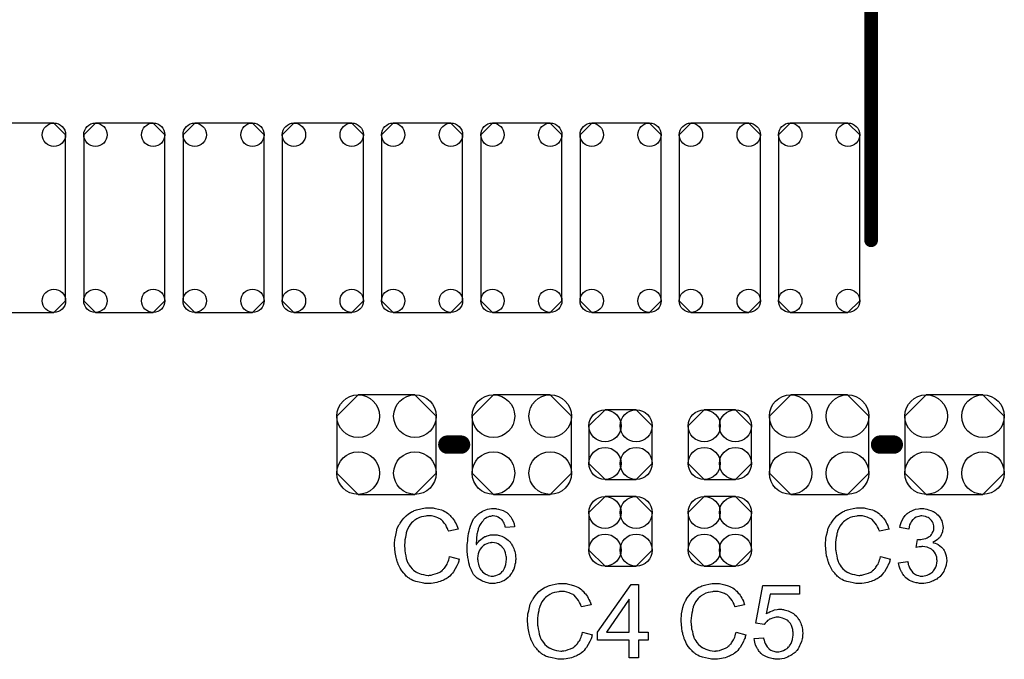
# Model space of a CAD drawing. Extents: x -0.07 to 0.95, y -0.15 to 1.54.
# Tile 7 of 13: x 0.27 to 0.7, y 0.48 to 0.76. Entities that reach past the tile are written whole.
import ezdxf

# ---------------------------------------------------------------- set-up
doc = ezdxf.new("R2010")
doc.units = 0
doc.layers.get('0').update_dxf_attribs({"linetype": 'CONTINUOUS'})
doc.layers.add('gto', color=2, linetype='CONTINUOUS')
doc.layers.add('gts', color=1, linetype='CONTINUOUS')

# ---------------------------------------------------------------- blocks, each defined once
blk = doc.blocks.new('D33')
at = {"const_width": 0.003}
blk.add_lwpolyline([(-0.0015, 0, 1), (0.0015, 0, 1)], format="xyb", close=True, dxfattribs=at)
blk = doc.blocks.new('D32')
at = {"const_width": 0.004}
blk.add_lwpolyline([(-0.002, 0, 1), (0.002, 0, 1)], format="xyb", close=True, dxfattribs=at)
blk = doc.blocks.new('D71')
blk.add_lwpolyline([(0.0068, 0.0152), (-0.0068, 0.0152), (-0.0138, 0.0082), (-0.0138, -0.0082), (-0.0068, -0.0152), (0.0068, -0.0152), (0.0138, -0.0082), (0.0138, 0.0082)], close=True)
for centre in [(-0.0068, 0.0082), (0.0068, 0.0082), (-0.0068, -0.0082), (0.0068, -0.0082)]:
    blk.add_circle(centre, 0.007)
blk = doc.blocks.new('D73')
blk.add_lwpolyline([(0.0217, -0.0124), (0.0217, 0.0124), (0.0124, 0.0217), (-0.0124, 0.0217), (-0.0217, 0.0124), (-0.0217, -0.0124), (-0.0124, -0.0217), (0.0124, -0.0217)], close=True)
for centre in [(-0.0124, 0.0124), (0.0124, 0.0124), (-0.0124, -0.0124), (0.0124, -0.0124)]:
    blk.add_circle(centre, 0.0093)
blk = doc.blocks.new('D75')
blk.add_lwpolyline([(0.0126, 0.0413), (-0.0126, 0.0413), (-0.0177, 0.0362), (-0.0177, -0.0362), (-0.0126, -0.0413), (0.0126, -0.0413), (0.0177, -0.0362), (0.0177, 0.0362)], close=True)
for centre in [(-0.0126, 0.0362), (0.0126, 0.0362), (-0.0126, -0.0362), (0.0126, -0.0362)]:
    blk.add_circle(centre, 0.0051)

msp = doc.modelspace()

# ---------------------------------------------------------------- linework, layer by layer
at = {"layer": 'gto', "color": 2}
for points, const_width in [([(0.6439, 0.6591), (0.6439, 1.0409)], 0.006), ([(0.459, 0.57), (0.465, 0.57)], 0.008), ([(0.6478, 0.57), (0.6538, 0.57)], 0.008)]:
    msp.add_lwpolyline(points, dxfattribs=dict(at, const_width=const_width))
for points in [[(0.4518, 0.5425), (0.4523, 0.5424), (0.4528, 0.5424), (0.4533, 0.5423), (0.4539, 0.5422), (0.4551, 0.5419), (0.4565, 0.5415), (0.4572, 0.5412), (0.4579, 0.5409), (0.4585, 0.5405), (0.4591, 0.5401), (0.4592, 0.54), (0.4593, 0.54), (0.4595, 0.5398), (0.4597, 0.5396), (0.4599, 0.5394), (0.4603, 0.5391), (0.4606, 0.5387), (0.4609, 0.5383), (0.4613, 0.5379), (0.4617, 0.5373), (0.4621, 0.5368), (0.4625, 0.5361), (0.4628, 0.5355), (0.4632, 0.5348), (0.4634, 0.534), (0.4637, 0.5332), (0.4596, 0.5322), (0.4596, 0.5323), (0.4595, 0.5324), (0.4594, 0.5325), (0.4593, 0.5328), (0.4592, 0.5331), (0.4591, 0.5334), (0.4587, 0.5342), (0.4583, 0.535), (0.4577, 0.5358), (0.457, 0.5366), (0.4563, 0.5373), (0.4562, 0.5374), (0.4559, 0.5376), (0.4554, 0.5378), (0.4548, 0.5381), (0.4541, 0.5384), (0.4532, 0.5387), (0.4521, 0.5389), (0.451, 0.5389), (0.4506, 0.5389), (0.4504, 0.5389), (0.45, 0.5389), (0.4497, 0.5388), (0.4488, 0.5387), (0.4478, 0.5385), (0.4468, 0.5382), (0.4457, 0.5377), (0.4448, 0.5371), (0.4447, 0.5371), (0.4447, 0.537), (0.4444, 0.5368), (0.4439, 0.5364), (0.4434, 0.5359), (0.4428, 0.5352), (0.4423, 0.5344), (0.4418, 0.5334), (0.4413, 0.5324), (0.4413, 0.5323), (0.4413, 0.5322), (0.4412, 0.5321), (0.4412, 0.5319), (0.4411, 0.5316), (0.441, 0.5313), (0.4409, 0.5305), (0.4407, 0.5295), (0.4405, 0.5285), (0.4404, 0.5274), (0.4403, 0.5262), (0.4403, 0.5262), (0.4403, 0.526), (0.4403, 0.5258), (0.4403, 0.5255), (0.4404, 0.5252), (0.4404, 0.5248), (0.4404, 0.5243), (0.4405, 0.5238), (0.4406, 0.5227), (0.4409, 0.5215), (0.4411, 0.5203), (0.4415, 0.5191), (0.4415, 0.5191), (0.4415, 0.519), (0.4416, 0.5188), (0.4417, 0.5186), (0.442, 0.518), (0.4424, 0.5174), (0.4429, 0.5167), (0.4436, 0.5159), (0.4443, 0.5152), (0.4452, 0.5145), (0.4452, 0.5145), (0.4453, 0.5145), (0.4455, 0.5144), (0.4457, 0.5143), (0.4459, 0.5142), (0.4462, 0.5141), (0.4468, 0.5138), (0.4476, 0.5135), (0.4486, 0.5133), (0.4496, 0.5131), (0.4506, 0.513), (0.451, 0.513), (0.4512, 0.5131), (0.4516, 0.5131), (0.4519, 0.5131), (0.4527, 0.5133), (0.4537, 0.5136), (0.4547, 0.5139), (0.4557, 0.5144), (0.4562, 0.5147), (0.4567, 0.5151), (0.4567, 0.5151), (0.4567, 0.5152), (0.4569, 0.5153), (0.4571, 0.5155), (0.4573, 0.5157), (0.4575, 0.516), (0.4578, 0.5162), (0.458, 0.5166), (0.4583, 0.517), (0.4586, 0.5175), (0.4589, 0.5179), (0.4591, 0.5185), (0.4594, 0.5191), (0.4596, 0.5197), (0.4598, 0.5204), (0.46, 0.5212), (0.4643, 0.5201), (0.4643, 0.5201), (0.4642, 0.5199), (0.4641, 0.5196), (0.464, 0.5192), (0.4639, 0.5188), (0.4637, 0.5183), (0.4634, 0.5178), (0.4632, 0.5172), (0.4625, 0.5159), (0.4617, 0.5146), (0.4612, 0.5139), (0.4607, 0.5133), (0.4601, 0.5127), (0.4595, 0.5122), (0.4594, 0.5121), (0.4593, 0.512), (0.4591, 0.5119), (0.4589, 0.5118), (0.4585, 0.5115), (0.4581, 0.5113), (0.4576, 0.5111), (0.4571, 0.5108), (0.4565, 0.5106), (0.4559, 0.5103), (0.4552, 0.5101), (0.4544, 0.5099), (0.4536, 0.5097), (0.4528, 0.5096), (0.4519, 0.5095), (0.451, 0.5094), (0.4505, 0.5094), (0.4501, 0.5095), (0.4497, 0.5095), (0.4492, 0.5095), (0.4487, 0.5096), (0.448, 0.5097), (0.4467, 0.51), (0.4453, 0.5103), (0.4439, 0.5108), (0.4433, 0.5112), (0.4426, 0.5115), (0.4426, 0.5116), (0.4425, 0.5116), (0.4423, 0.5118), (0.4421, 0.5119), (0.4418, 0.5121), (0.4415, 0.5124), (0.4411, 0.5127), (0.4408, 0.5131), (0.4404, 0.5135), (0.44, 0.5139), (0.4391, 0.515), (0.4384, 0.5162), (0.4377, 0.5176), (0.4377, 0.5177), (0.4376, 0.5178), (0.4375, 0.518), (0.4374, 0.5183), (0.4373, 0.5187), (0.4372, 0.5191), (0.437, 0.5197), (0.4368, 0.5202), (0.4367, 0.5208), (0.4365, 0.5215), (0.4363, 0.5229), (0.4361, 0.5246), (0.436, 0.5262), (0.436, 0.5263), (0.436, 0.5264), (0.436, 0.5267), (0.436, 0.527), (0.436, 0.5275), (0.4361, 0.528), (0.4361, 0.5286), (0.4362, 0.5292), (0.4365, 0.5305), (0.4368, 0.532), (0.4372, 0.5335), (0.4379, 0.5349), (0.4379, 0.5349), (0.438, 0.5351), (0.4381, 0.5353), (0.4383, 0.5355), (0.4384, 0.5358), (0.4387, 0.5362), (0.4393, 0.537), (0.4401, 0.538), (0.441, 0.5389), (0.4421, 0.5398), (0.4433, 0.5406), (0.4433, 0.5406), (0.4435, 0.5407), (0.4437, 0.5408), (0.4439, 0.5409), (0.4443, 0.541), (0.4446, 0.5412), (0.4451, 0.5414), (0.4456, 0.5416), (0.4462, 0.5417), (0.4468, 0.5419), (0.4481, 0.5422), (0.4495, 0.5424), (0.4511, 0.5425), (0.4515, 0.5425), (0.4518, 0.5425)], [(0.4798, 0.5421), (0.4802, 0.5421), (0.4805, 0.542), (0.4814, 0.5418), (0.4824, 0.5416), (0.4834, 0.5412), (0.4844, 0.5407), (0.4849, 0.5404), (0.4854, 0.54), (0.4854, 0.5399), (0.4855, 0.5399), (0.4856, 0.5398), (0.4858, 0.5396), (0.486, 0.5394), (0.4862, 0.5391), (0.4867, 0.5385), (0.4872, 0.5376), (0.4877, 0.5366), (0.4881, 0.5355), (0.4883, 0.5342), (0.4844, 0.5338), (0.4844, 0.5339), (0.4844, 0.5339), (0.4843, 0.5342), (0.4842, 0.5346), (0.484, 0.5351), (0.4838, 0.5357), (0.4835, 0.5362), (0.4832, 0.5368), (0.4829, 0.5372), (0.4828, 0.5373), (0.4826, 0.5374), (0.4823, 0.5377), (0.4818, 0.538), (0.4812, 0.5383), (0.4806, 0.5386), (0.4798, 0.5388), (0.479, 0.5389), (0.4786, 0.5389), (0.4783, 0.5388), (0.4779, 0.5387), (0.4773, 0.5386), (0.4767, 0.5384), (0.4762, 0.5382), (0.4756, 0.5378), (0.4755, 0.5378), (0.4753, 0.5376), (0.475, 0.5373), (0.4746, 0.5368), (0.4741, 0.5362), (0.4736, 0.5356), (0.4731, 0.5348), (0.4727, 0.5338), (0.4727, 0.5338), (0.4726, 0.5337), (0.4726, 0.5336), (0.4725, 0.5334), (0.4725, 0.5331), (0.4724, 0.5328), (0.4723, 0.5324), (0.4722, 0.5319), (0.472, 0.5314), (0.4719, 0.5309), (0.4719, 0.5303), (0.4718, 0.5296), (0.4717, 0.5289), (0.4717, 0.5282), (0.4716, 0.5273), (0.4716, 0.5265), (0.4717, 0.5265), (0.4719, 0.5268), (0.4722, 0.5272), (0.4726, 0.5276), (0.4731, 0.5282), (0.4737, 0.5287), (0.4743, 0.5292), (0.475, 0.5297), (0.4751, 0.5297), (0.4751, 0.5297), (0.4754, 0.5299), (0.4758, 0.53), (0.4764, 0.5302), (0.477, 0.5304), (0.4778, 0.5306), (0.4785, 0.5307), (0.4794, 0.5307), (0.4798, 0.5307), (0.48, 0.5307), (0.4804, 0.5307), (0.4808, 0.5306), (0.4812, 0.5305), (0.4817, 0.5304), (0.4828, 0.5301), (0.4833, 0.5298), (0.4839, 0.5295), (0.4844, 0.5292), (0.485, 0.5288), (0.4856, 0.5283), (0.4861, 0.5278), (0.4861, 0.5278), (0.4862, 0.5277), (0.4864, 0.5276), (0.4865, 0.5273), (0.4867, 0.527), (0.487, 0.5267), (0.4872, 0.5263), (0.4875, 0.5258), (0.4877, 0.5253), (0.488, 0.5247), (0.4882, 0.5241), (0.4884, 0.5234), (0.4886, 0.5228), (0.4887, 0.522), (0.4888, 0.5212), (0.4889, 0.5203), (0.4889, 0.5203), (0.4889, 0.5202), (0.4889, 0.5201), (0.4889, 0.5198), (0.4888, 0.5196), (0.4888, 0.5193), (0.4887, 0.5185), (0.4885, 0.5177), (0.4883, 0.5167), (0.488, 0.5157), (0.4875, 0.5148), (0.4875, 0.5147), (0.4875, 0.5147), (0.4874, 0.5145), (0.4873, 0.5143), (0.487, 0.5139), (0.4866, 0.5133), (0.4861, 0.5126), (0.4855, 0.512), (0.4847, 0.5113), (0.484, 0.5108), (0.4839, 0.5108), (0.4839, 0.5107), (0.4837, 0.5106), (0.4835, 0.5106), (0.4831, 0.5104), (0.4825, 0.5101), (0.4817, 0.5099), (0.4808, 0.5097), (0.4798, 0.5095), (0.4788, 0.5094), (0.4785, 0.5094), (0.4783, 0.5095), (0.478, 0.5095), (0.4775, 0.5095), (0.4771, 0.5096), (0.4765, 0.5098), (0.476, 0.5099), (0.4753, 0.5101), (0.4747, 0.5103), (0.474, 0.5106), (0.4733, 0.511), (0.4727, 0.5114), (0.472, 0.5118), (0.4714, 0.5124), (0.4708, 0.513), (0.4707, 0.5131), (0.4706, 0.5132), (0.4705, 0.5134), (0.4703, 0.5137), (0.47, 0.5142), (0.4698, 0.5146), (0.4695, 0.5152), (0.4693, 0.5159), (0.4689, 0.5167), (0.4687, 0.5175), (0.4684, 0.5185), (0.4682, 0.5196), (0.468, 0.5208), (0.4678, 0.5221), (0.4677, 0.5234), (0.4677, 0.5249), (0.4677, 0.525), (0.4677, 0.525), (0.4677, 0.5252), (0.4677, 0.5253), (0.4677, 0.5258), (0.4677, 0.5264), (0.4678, 0.5272), (0.4679, 0.5281), (0.468, 0.529), (0.4681, 0.5301), (0.4683, 0.5312), (0.4685, 0.5323), (0.4688, 0.5334), (0.4691, 0.5345), (0.4695, 0.5356), (0.47, 0.5366), (0.4705, 0.5376), (0.4711, 0.5384), (0.4712, 0.5385), (0.4713, 0.5386), (0.4714, 0.5387), (0.4717, 0.539), (0.4719, 0.5393), (0.4723, 0.5396), (0.4728, 0.5399), (0.4732, 0.5403), (0.4738, 0.5406), (0.4744, 0.541), (0.4751, 0.5412), (0.4758, 0.5416), (0.4766, 0.5418), (0.4774, 0.542), (0.4783, 0.5421), (0.4792, 0.5421), (0.4796, 0.5421), (0.4798, 0.5421)], [(0.6398, 0.5425), (0.6403, 0.5424), (0.6408, 0.5424), (0.6413, 0.5423), (0.6419, 0.5422), (0.6431, 0.5419), (0.6445, 0.5415), (0.6452, 0.5412), (0.6459, 0.5409), (0.6465, 0.5405), (0.6471, 0.5401), (0.6472, 0.54), (0.6473, 0.54), (0.6475, 0.5398), (0.6477, 0.5396), (0.6479, 0.5394), (0.6483, 0.5391), (0.6486, 0.5387), (0.6489, 0.5383), (0.6493, 0.5379), (0.6497, 0.5373), (0.6501, 0.5368), (0.6505, 0.5361), (0.6508, 0.5355), (0.6512, 0.5348), (0.6514, 0.534), (0.6517, 0.5332), (0.6476, 0.5322), (0.6476, 0.5323), (0.6475, 0.5324), (0.6474, 0.5325), (0.6473, 0.5328), (0.6472, 0.5331), (0.6471, 0.5334), (0.6467, 0.5342), (0.6463, 0.535), (0.6457, 0.5358), (0.645, 0.5366), (0.6443, 0.5373), (0.6442, 0.5374), (0.6439, 0.5376), (0.6435, 0.5378), (0.6428, 0.5381), (0.6421, 0.5384), (0.6412, 0.5387), (0.6401, 0.5389), (0.639, 0.5389), (0.6386, 0.5389), (0.6384, 0.5389), (0.638, 0.5389), (0.6377, 0.5388), (0.6368, 0.5387), (0.6358, 0.5385), (0.6348, 0.5382), (0.6337, 0.5377), (0.6328, 0.5371), (0.6327, 0.5371), (0.6327, 0.537), (0.6324, 0.5368), (0.6319, 0.5364), (0.6314, 0.5359), (0.6308, 0.5352), (0.6303, 0.5344), (0.6298, 0.5334), (0.6293, 0.5324), (0.6293, 0.5323), (0.6293, 0.5322), (0.6292, 0.5321), (0.6292, 0.5319), (0.6291, 0.5316), (0.629, 0.5313), (0.6289, 0.5305), (0.6287, 0.5295), (0.6285, 0.5285), (0.6284, 0.5274), (0.6283, 0.5262), (0.6283, 0.5262), (0.6283, 0.526), (0.6283, 0.5258), (0.6283, 0.5255), (0.6284, 0.5252), (0.6284, 0.5248), (0.6284, 0.5243), (0.6285, 0.5238), (0.6286, 0.5227), (0.6289, 0.5215), (0.6291, 0.5203), (0.6295, 0.5191), (0.6295, 0.5191), (0.6295, 0.519), (0.6296, 0.5188), (0.6297, 0.5186), (0.63, 0.518), (0.6304, 0.5174), (0.6309, 0.5167), (0.6316, 0.5159), (0.6323, 0.5152), (0.6332, 0.5145), (0.6332, 0.5145), (0.6333, 0.5145), (0.6335, 0.5144), (0.6337, 0.5143), (0.6339, 0.5142), (0.6342, 0.5141), (0.6348, 0.5138), (0.6356, 0.5135), (0.6366, 0.5133), (0.6376, 0.5131), (0.6386, 0.513), (0.639, 0.513), (0.6392, 0.5131), (0.6396, 0.5131), (0.6399, 0.5131), (0.6407, 0.5133), (0.6417, 0.5136), (0.6427, 0.5139), (0.6437, 0.5144), (0.6442, 0.5147), (0.6447, 0.5151), (0.6447, 0.5151), (0.6447, 0.5152), (0.6449, 0.5153), (0.6451, 0.5155), (0.6453, 0.5157), (0.6455, 0.516), (0.6458, 0.5162), (0.646, 0.5166), (0.6463, 0.517), (0.6466, 0.5175), (0.6469, 0.5179), (0.6471, 0.5185), (0.6474, 0.5191), (0.6476, 0.5197), (0.6478, 0.5204), (0.648, 0.5212), (0.6523, 0.5201), (0.6523, 0.5201), (0.6522, 0.5199), (0.6521, 0.5196), (0.652, 0.5192), (0.6519, 0.5188), (0.6517, 0.5183), (0.6514, 0.5178), (0.6512, 0.5172), (0.6505, 0.5159), (0.6497, 0.5146), (0.6492, 0.5139), (0.6487, 0.5133), (0.6481, 0.5127), (0.6475, 0.5122), (0.6474, 0.5121), (0.6473, 0.512), (0.6471, 0.5119), (0.6469, 0.5118), (0.6465, 0.5115), (0.6461, 0.5113), (0.6456, 0.5111), (0.6451, 0.5108), (0.6445, 0.5106), (0.6439, 0.5103), (0.6432, 0.5101), (0.6424, 0.5099), (0.6416, 0.5097), (0.6408, 0.5096), (0.6399, 0.5095), (0.639, 0.5094), (0.6385, 0.5094), (0.6381, 0.5095), (0.6377, 0.5095), (0.6372, 0.5095), (0.6367, 0.5096), (0.636, 0.5097), (0.6347, 0.51), (0.6333, 0.5103), (0.6319, 0.5108), (0.6313, 0.5112), (0.6306, 0.5115), (0.6306, 0.5116), (0.6305, 0.5116), (0.6303, 0.5118), (0.6301, 0.5119), (0.6298, 0.5121), (0.6295, 0.5124), (0.6291, 0.5127), (0.6288, 0.5131), (0.6284, 0.5135), (0.628, 0.5139), (0.6271, 0.515), (0.6264, 0.5162), (0.6257, 0.5176), (0.6257, 0.5177), (0.6256, 0.5178), (0.6255, 0.518), (0.6254, 0.5183), (0.6253, 0.5187), (0.6252, 0.5191), (0.625, 0.5197), (0.6248, 0.5202), (0.6247, 0.5208), (0.6245, 0.5215), (0.6243, 0.5229), (0.6241, 0.5246), (0.624, 0.5262), (0.624, 0.5263), (0.624, 0.5264), (0.624, 0.5267), (0.624, 0.527), (0.624, 0.5275), (0.6241, 0.528), (0.6241, 0.5286), (0.6242, 0.5292), (0.6245, 0.5305), (0.6248, 0.532), (0.6252, 0.5335), (0.6259, 0.5349), (0.6259, 0.5349), (0.626, 0.5351), (0.6261, 0.5353), (0.6263, 0.5355), (0.6264, 0.5358), (0.6267, 0.5362), (0.6273, 0.537), (0.6281, 0.538), (0.629, 0.5389), (0.6301, 0.5398), (0.6313, 0.5406), (0.6313, 0.5406), (0.6315, 0.5407), (0.6317, 0.5408), (0.6319, 0.5409), (0.6323, 0.541), (0.6326, 0.5412), (0.6331, 0.5414), (0.6336, 0.5416), (0.6342, 0.5417), (0.6348, 0.5419), (0.6361, 0.5422), (0.6375, 0.5424), (0.6391, 0.5425), (0.6395, 0.5425), (0.6398, 0.5425)], [(0.6669, 0.5421), (0.6675, 0.542), (0.6682, 0.5418), (0.669, 0.5416), (0.6699, 0.5413), (0.6707, 0.541), (0.6708, 0.541), (0.6708, 0.5409), (0.6711, 0.5408), (0.6715, 0.5405), (0.672, 0.5402), (0.6725, 0.5397), (0.6731, 0.5392), (0.6736, 0.5386), (0.6741, 0.5379), (0.6741, 0.5378), (0.6743, 0.5376), (0.6744, 0.5372), (0.6747, 0.5367), (0.6749, 0.5361), (0.6751, 0.5354), (0.6752, 0.5346), (0.6753, 0.5338), (0.6753, 0.5337), (0.6753, 0.5334), (0.6752, 0.5331), (0.6751, 0.5325), (0.675, 0.5319), (0.6748, 0.5313), (0.6745, 0.5307), (0.6741, 0.53), (0.6741, 0.5299), (0.6739, 0.5297), (0.6737, 0.5294), (0.6733, 0.529), (0.6728, 0.5286), (0.6723, 0.5282), (0.6716, 0.5277), (0.6708, 0.5273), (0.6709, 0.5273), (0.671, 0.5273), (0.6711, 0.5272), (0.6713, 0.5272), (0.6718, 0.527), (0.6725, 0.5267), (0.6732, 0.5264), (0.6739, 0.5259), (0.6746, 0.5253), (0.6753, 0.5246), (0.6753, 0.5245), (0.6755, 0.5242), (0.6758, 0.5238), (0.6761, 0.5232), (0.6763, 0.5224), (0.6766, 0.5215), (0.6768, 0.5205), (0.6769, 0.5194), (0.6769, 0.5194), (0.6769, 0.5192), (0.6769, 0.519), (0.6768, 0.5187), (0.6768, 0.5184), (0.6767, 0.5179), (0.6766, 0.5175), (0.6765, 0.517), (0.6761, 0.5159), (0.6758, 0.5153), (0.6756, 0.5147), (0.6752, 0.5141), (0.6748, 0.5135), (0.6743, 0.5129), (0.6738, 0.5124), (0.6737, 0.5123), (0.6736, 0.5122), (0.6734, 0.5121), (0.6732, 0.5119), (0.6729, 0.5117), (0.6726, 0.5114), (0.6721, 0.5112), (0.6716, 0.5109), (0.6711, 0.5106), (0.6705, 0.5104), (0.6699, 0.5101), (0.6692, 0.5099), (0.6685, 0.5097), (0.6677, 0.5096), (0.6669, 0.5095), (0.666, 0.5094), (0.6656, 0.5094), (0.6653, 0.5095), (0.665, 0.5095), (0.6646, 0.5096), (0.6641, 0.5097), (0.6636, 0.5098), (0.6625, 0.51), (0.6613, 0.5105), (0.6607, 0.5108), (0.6602, 0.5111), (0.6596, 0.5115), (0.6591, 0.5119), (0.659, 0.512), (0.6589, 0.5121), (0.6588, 0.5122), (0.6586, 0.5124), (0.6584, 0.5126), (0.6582, 0.513), (0.6579, 0.5133), (0.6576, 0.5137), (0.6574, 0.5142), (0.6571, 0.5146), (0.6566, 0.5157), (0.6562, 0.517), (0.656, 0.5177), (0.6559, 0.5185), (0.6599, 0.519), (0.6599, 0.5189), (0.6599, 0.5188), (0.6599, 0.5186), (0.66, 0.5184), (0.66, 0.5181), (0.6601, 0.5178), (0.6604, 0.5171), (0.6607, 0.5163), (0.6611, 0.5155), (0.6616, 0.5148), (0.6621, 0.5141), (0.6622, 0.5141), (0.6624, 0.5139), (0.6628, 0.5137), (0.6632, 0.5134), (0.6638, 0.5131), (0.6645, 0.5129), (0.6653, 0.5127), (0.6661, 0.5127), (0.6664, 0.5127), (0.6665, 0.5127), (0.6671, 0.5128), (0.6677, 0.5129), (0.6684, 0.5131), (0.6692, 0.5135), (0.67, 0.5139), (0.6708, 0.5146), (0.6708, 0.5147), (0.6711, 0.5149), (0.6714, 0.5154), (0.6717, 0.5159), (0.6721, 0.5166), (0.6724, 0.5174), (0.6726, 0.5183), (0.6727, 0.5193), (0.6727, 0.5194), (0.6727, 0.5195), (0.6727, 0.5196), (0.6726, 0.5198), (0.6726, 0.5203), (0.6725, 0.5209), (0.6723, 0.5216), (0.672, 0.5224), (0.6715, 0.5231), (0.6709, 0.5238), (0.6708, 0.5239), (0.6706, 0.5241), (0.6702, 0.5244), (0.6697, 0.5247), (0.669, 0.525), (0.6683, 0.5253), (0.6674, 0.5255), (0.6664, 0.5256), (0.666, 0.5256), (0.6657, 0.5255), (0.6653, 0.5255), (0.6648, 0.5254), (0.6642, 0.5253), (0.6636, 0.5252), (0.6641, 0.5286), (0.6643, 0.5286), (0.6645, 0.5286), (0.6651, 0.5286), (0.6656, 0.5287), (0.6662, 0.5288), (0.6669, 0.5289), (0.6677, 0.5291), (0.6684, 0.5294), (0.6692, 0.5299), (0.6693, 0.5299), (0.6693, 0.5299), (0.6696, 0.5301), (0.6699, 0.5304), (0.6702, 0.5308), (0.6706, 0.5314), (0.6709, 0.5321), (0.6712, 0.5329), (0.6713, 0.5334), (0.6713, 0.5339), (0.6713, 0.5339), (0.6713, 0.534), (0.6713, 0.5343), (0.6712, 0.5346), (0.6711, 0.5351), (0.6709, 0.5357), (0.6707, 0.5363), (0.6703, 0.5369), (0.6698, 0.5374), (0.6697, 0.5375), (0.6695, 0.5377), (0.6692, 0.5379), (0.6688, 0.5382), (0.6682, 0.5384), (0.6676, 0.5386), (0.6668, 0.5388), (0.666, 0.5389), (0.6656, 0.5389), (0.6652, 0.5388), (0.6647, 0.5387), (0.6641, 0.5385), (0.6635, 0.5383), (0.6628, 0.5379), (0.6622, 0.5374), (0.6622, 0.5374), (0.662, 0.5372), (0.6617, 0.5368), (0.6614, 0.5364), (0.6611, 0.5358), (0.6607, 0.535), (0.6605, 0.5342), (0.6603, 0.5331), (0.6563, 0.5338), (0.6563, 0.5339), (0.6564, 0.534), (0.6564, 0.5342), (0.6565, 0.5345), (0.6566, 0.5348), (0.6567, 0.5352), (0.657, 0.5361), (0.6574, 0.5371), (0.658, 0.5381), (0.6587, 0.5391), (0.6596, 0.5399), (0.6596, 0.54), (0.6597, 0.54), (0.6599, 0.5401), (0.66, 0.5403), (0.6603, 0.5404), (0.6606, 0.5406), (0.6609, 0.5408), (0.6613, 0.541), (0.6623, 0.5414), (0.6633, 0.5418), (0.6646, 0.542), (0.6652, 0.5421), (0.6664, 0.5421), (0.6669, 0.5421)], [(0.4786, 0.5273), (0.4783, 0.5273), (0.4781, 0.5272), (0.4777, 0.5272), (0.477, 0.527), (0.4763, 0.5268), (0.4755, 0.5264), (0.4748, 0.526), (0.4741, 0.5253), (0.474, 0.5252), (0.4738, 0.525), (0.4735, 0.5246), (0.4731, 0.524), (0.4728, 0.5233), (0.4725, 0.5224), (0.4723, 0.5215), (0.4722, 0.5203), (0.4722, 0.5203), (0.4722, 0.52), (0.4723, 0.5196), (0.4723, 0.5191), (0.4724, 0.5185), (0.4726, 0.5179), (0.4728, 0.5172), (0.4731, 0.5165), (0.4731, 0.5164), (0.4732, 0.5161), (0.4734, 0.5158), (0.4737, 0.5154), (0.474, 0.515), (0.4744, 0.5145), (0.4749, 0.5141), (0.4755, 0.5137), (0.4755, 0.5136), (0.4757, 0.5135), (0.4761, 0.5133), (0.4765, 0.5132), (0.4769, 0.513), (0.4775, 0.5128), (0.4781, 0.5127), (0.4787, 0.5127), (0.479, 0.5127), (0.4792, 0.5127), (0.4796, 0.5128), (0.4802, 0.5129), (0.4809, 0.5132), (0.4816, 0.5135), (0.4823, 0.514), (0.4827, 0.5143), (0.483, 0.5147), (0.483, 0.5147), (0.4831, 0.5148), (0.4833, 0.515), (0.4836, 0.5155), (0.484, 0.5161), (0.4843, 0.5169), (0.4846, 0.5178), (0.4847, 0.5189), (0.4848, 0.5201), (0.4848, 0.5202), (0.4848, 0.5203), (0.4848, 0.5204), (0.4848, 0.5207), (0.4848, 0.5209), (0.4847, 0.5213), (0.4846, 0.522), (0.4844, 0.5228), (0.4841, 0.5237), (0.4836, 0.5246), (0.483, 0.5253), (0.4829, 0.5254), (0.4827, 0.5257), (0.4823, 0.5259), (0.4818, 0.5263), (0.4812, 0.5267), (0.4804, 0.527), (0.4796, 0.5272), (0.4786, 0.5273)], [(0.5098, 0.5095), (0.5103, 0.5094), (0.5108, 0.5094), (0.5113, 0.5093), (0.5119, 0.5092), (0.5131, 0.5089), (0.5145, 0.5085), (0.5152, 0.5082), (0.5159, 0.5079), (0.5165, 0.5075), (0.5171, 0.5071), (0.5172, 0.507), (0.5173, 0.507), (0.5175, 0.5068), (0.5177, 0.5066), (0.5179, 0.5064), (0.5183, 0.5061), (0.5186, 0.5057), (0.5189, 0.5053), (0.5193, 0.5049), (0.5197, 0.5043), (0.5201, 0.5038), (0.5205, 0.5031), (0.5208, 0.5025), (0.5212, 0.5018), (0.5214, 0.501), (0.5217, 0.5002), (0.5176, 0.4992), (0.5176, 0.4993), (0.5175, 0.4994), (0.5174, 0.4995), (0.5173, 0.4998), (0.5172, 0.5001), (0.5171, 0.5004), (0.5167, 0.5012), (0.5163, 0.502), (0.5157, 0.5028), (0.515, 0.5036), (0.5143, 0.5043), (0.5142, 0.5044), (0.5139, 0.5046), (0.5135, 0.5048), (0.5128, 0.5051), (0.5121, 0.5054), (0.5112, 0.5057), (0.5101, 0.5059), (0.509, 0.5059), (0.5086, 0.5059), (0.5084, 0.5059), (0.508, 0.5059), (0.5077, 0.5058), (0.5068, 0.5057), (0.5058, 0.5055), (0.5048, 0.5052), (0.5037, 0.5047), (0.5028, 0.5041), (0.5027, 0.5041), (0.5027, 0.504), (0.5024, 0.5038), (0.5019, 0.5034), (0.5014, 0.5029), (0.5008, 0.5022), (0.5003, 0.5014), (0.4998, 0.5004), (0.4993, 0.4994), (0.4993, 0.4993), (0.4993, 0.4992), (0.4992, 0.4991), (0.4992, 0.4989), (0.4991, 0.4986), (0.499, 0.4983), (0.4989, 0.4975), (0.4987, 0.4965), (0.4985, 0.4955), (0.4984, 0.4944), (0.4983, 0.4932), (0.4983, 0.4932), (0.4983, 0.493), (0.4983, 0.4928), (0.4983, 0.4925), (0.4984, 0.4922), (0.4984, 0.4918), (0.4984, 0.4913), (0.4985, 0.4908), (0.4986, 0.4897), (0.4989, 0.4885), (0.4991, 0.4873), (0.4995, 0.4861), (0.4995, 0.4861), (0.4995, 0.486), (0.4996, 0.4858), (0.4997, 0.4856), (0.5, 0.485), (0.5004, 0.4844), (0.5009, 0.4837), (0.5016, 0.4829), (0.5023, 0.4822), (0.5032, 0.4815), (0.5032, 0.4815), (0.5033, 0.4815), (0.5035, 0.4814), (0.5037, 0.4813), (0.5039, 0.4812), (0.5042, 0.4811), (0.5048, 0.4808), (0.5056, 0.4805), (0.5066, 0.4803), (0.5076, 0.4801), (0.5086, 0.48), (0.509, 0.48), (0.5092, 0.4801), (0.5096, 0.4801), (0.5099, 0.4801), (0.5107, 0.4803), (0.5117, 0.4806), (0.5127, 0.4809), (0.5137, 0.4814), (0.5142, 0.4817), (0.5147, 0.4821), (0.5147, 0.4821), (0.5147, 0.4822), (0.5149, 0.4823), (0.5151, 0.4825), (0.5153, 0.4827), (0.5155, 0.483), (0.5158, 0.4832), (0.516, 0.4836), (0.5163, 0.484), (0.5166, 0.4845), (0.5169, 0.4849), (0.5171, 0.4855), (0.5174, 0.4861), (0.5176, 0.4867), (0.5178, 0.4874), (0.518, 0.4882), (0.5223, 0.4871), (0.5223, 0.4871), (0.5222, 0.4869), (0.5221, 0.4866), (0.522, 0.4862), (0.5219, 0.4858), (0.5217, 0.4853), (0.5214, 0.4848), (0.5212, 0.4842), (0.5205, 0.4829), (0.5197, 0.4816), (0.5192, 0.4809), (0.5187, 0.4803), (0.5181, 0.4797), (0.5175, 0.4792), (0.5174, 0.4791), (0.5173, 0.479), (0.5171, 0.4789), (0.5169, 0.4788), (0.5165, 0.4785), (0.5161, 0.4783), (0.5156, 0.4781), (0.5151, 0.4778), (0.5145, 0.4776), (0.5139, 0.4773), (0.5132, 0.4771), (0.5124, 0.4769), (0.5116, 0.4767), (0.5108, 0.4766), (0.5099, 0.4765), (0.509, 0.4764), (0.5085, 0.4764), (0.5081, 0.4765), (0.5077, 0.4765), (0.5072, 0.4765), (0.5067, 0.4766), (0.506, 0.4767), (0.5047, 0.477), (0.5033, 0.4773), (0.5019, 0.4778), (0.5013, 0.4782), (0.5006, 0.4785), (0.5006, 0.4786), (0.5005, 0.4786), (0.5003, 0.4788), (0.5001, 0.4789), (0.4998, 0.4791), (0.4995, 0.4794), (0.4991, 0.4797), (0.4988, 0.4801), (0.4984, 0.4805), (0.498, 0.4809), (0.4971, 0.482), (0.4964, 0.4832), (0.4957, 0.4846), (0.4957, 0.4847), (0.4956, 0.4848), (0.4955, 0.485), (0.4954, 0.4853), (0.4953, 0.4857), (0.4952, 0.4861), (0.495, 0.4867), (0.4948, 0.4872), (0.4947, 0.4878), (0.4945, 0.4885), (0.4943, 0.4899), (0.4941, 0.4916), (0.494, 0.4932), (0.494, 0.4933), (0.494, 0.4934), (0.494, 0.4937), (0.494, 0.494), (0.494, 0.4945), (0.4941, 0.495), (0.4941, 0.4956), (0.4942, 0.4962), (0.4945, 0.4975), (0.4948, 0.499), (0.4952, 0.5005), (0.4959, 0.5019), (0.4959, 0.5019), (0.496, 0.5021), (0.4961, 0.5023), (0.4963, 0.5025), (0.4964, 0.5028), (0.4967, 0.5032), (0.4973, 0.504), (0.4981, 0.505), (0.499, 0.5059), (0.5001, 0.5068), (0.5013, 0.5076), (0.5013, 0.5076), (0.5015, 0.5077), (0.5017, 0.5078), (0.5019, 0.5079), (0.5023, 0.508), (0.5026, 0.5082), (0.5031, 0.5084), (0.5036, 0.5086), (0.5042, 0.5087), (0.5048, 0.5089), (0.5061, 0.5092), (0.5075, 0.5094), (0.5091, 0.5095), (0.5095, 0.5095), (0.5098, 0.5095)], [(0.5424, 0.4883), (0.5467, 0.4883), (0.5467, 0.4847), (0.5424, 0.4847), (0.5424, 0.477), (0.5384, 0.477), (0.5384, 0.4847), (0.5245, 0.4847), (0.5245, 0.4883), (0.5392, 0.509), (0.5424, 0.509), (0.5424, 0.4883)], [(0.5768, 0.5095), (0.5773, 0.5094), (0.5778, 0.5094), (0.5783, 0.5093), (0.5789, 0.5092), (0.5801, 0.5089), (0.5815, 0.5085), (0.5822, 0.5082), (0.5829, 0.5079), (0.5835, 0.5075), (0.5841, 0.5071), (0.5842, 0.507), (0.5843, 0.507), (0.5845, 0.5068), (0.5847, 0.5066), (0.5849, 0.5064), (0.5853, 0.5061), (0.5856, 0.5057), (0.5859, 0.5053), (0.5863, 0.5049), (0.5867, 0.5043), (0.5871, 0.5038), (0.5875, 0.5031), (0.5878, 0.5025), (0.5882, 0.5018), (0.5884, 0.501), (0.5887, 0.5002), (0.5846, 0.4992), (0.5846, 0.4993), (0.5845, 0.4994), (0.5844, 0.4995), (0.5843, 0.4998), (0.5842, 0.5001), (0.5841, 0.5004), (0.5837, 0.5012), (0.5833, 0.502), (0.5827, 0.5028), (0.582, 0.5036), (0.5813, 0.5043), (0.5812, 0.5044), (0.5809, 0.5046), (0.5804, 0.5048), (0.5799, 0.5051), (0.5791, 0.5054), (0.5782, 0.5057), (0.5771, 0.5059), (0.576, 0.5059), (0.5756, 0.5059), (0.5754, 0.5059), (0.575, 0.5059), (0.5747, 0.5058), (0.5738, 0.5057), (0.5728, 0.5055), (0.5718, 0.5052), (0.5707, 0.5047), (0.5698, 0.5041), (0.5697, 0.5041), (0.5697, 0.504), (0.5694, 0.5038), (0.5689, 0.5034), (0.5684, 0.5029), (0.5678, 0.5022), (0.5673, 0.5014), (0.5668, 0.5004), (0.5663, 0.4994), (0.5663, 0.4993), (0.5663, 0.4992), (0.5662, 0.4991), (0.5662, 0.4989), (0.5661, 0.4986), (0.566, 0.4983), (0.5659, 0.4975), (0.5657, 0.4965), (0.5655, 0.4955), (0.5654, 0.4944), (0.5653, 0.4932), (0.5653, 0.4932), (0.5653, 0.493), (0.5653, 0.4928), (0.5653, 0.4925), (0.5654, 0.4922), (0.5654, 0.4918), (0.5654, 0.4913), (0.5655, 0.4908), (0.5656, 0.4897), (0.5659, 0.4885), (0.5661, 0.4873), (0.5665, 0.4861), (0.5665, 0.4861), (0.5665, 0.486), (0.5666, 0.4858), (0.5667, 0.4856), (0.567, 0.485), (0.5674, 0.4844), (0.5679, 0.4837), (0.5686, 0.4829), (0.5693, 0.4822), (0.5702, 0.4815), (0.5702, 0.4815), (0.5703, 0.4815), (0.5705, 0.4814), (0.5707, 0.4813), (0.5709, 0.4812), (0.5712, 0.4811), (0.5718, 0.4808), (0.5726, 0.4805), (0.5736, 0.4803), (0.5746, 0.4801), (0.5756, 0.48), (0.576, 0.48), (0.5762, 0.4801), (0.5766, 0.4801), (0.5769, 0.4801), (0.5777, 0.4803), (0.5787, 0.4806), (0.5797, 0.4809), (0.5807, 0.4814), (0.5812, 0.4817), (0.5817, 0.4821), (0.5817, 0.4821), (0.5817, 0.4822), (0.5819, 0.4823), (0.5821, 0.4825), (0.5823, 0.4827), (0.5825, 0.483), (0.5828, 0.4832), (0.583, 0.4836), (0.5833, 0.484), (0.5836, 0.4845), (0.5839, 0.4849), (0.5841, 0.4855), (0.5844, 0.4861), (0.5846, 0.4867), (0.5848, 0.4874), (0.585, 0.4882), (0.5893, 0.4871), (0.5893, 0.4871), (0.5892, 0.4869), (0.5891, 0.4866), (0.589, 0.4862), (0.5889, 0.4858), (0.5887, 0.4853), (0.5884, 0.4848), (0.5882, 0.4842), (0.5875, 0.4829), (0.5867, 0.4816), (0.5862, 0.4809), (0.5857, 0.4803), (0.5851, 0.4797), (0.5845, 0.4792), (0.5844, 0.4791), (0.5843, 0.479), (0.5841, 0.4789), (0.5839, 0.4788), (0.5835, 0.4785), (0.5831, 0.4783), (0.5826, 0.4781), (0.5821, 0.4778), (0.5815, 0.4776), (0.5809, 0.4773), (0.5802, 0.4771), (0.5794, 0.4769), (0.5786, 0.4767), (0.5778, 0.4766), (0.5769, 0.4765), (0.576, 0.4764), (0.5755, 0.4764), (0.5751, 0.4765), (0.5747, 0.4765), (0.5742, 0.4765), (0.5737, 0.4766), (0.573, 0.4767), (0.5717, 0.477), (0.5703, 0.4773), (0.5689, 0.4778), (0.5683, 0.4782), (0.5676, 0.4785), (0.5676, 0.4786), (0.5675, 0.4786), (0.5673, 0.4788), (0.5671, 0.4789), (0.5668, 0.4791), (0.5665, 0.4794), (0.5661, 0.4797), (0.5658, 0.4801), (0.5654, 0.4805), (0.565, 0.4809), (0.5641, 0.482), (0.5634, 0.4832), (0.5627, 0.4846), (0.5627, 0.4847), (0.5626, 0.4848), (0.5625, 0.485), (0.5624, 0.4853), (0.5623, 0.4857), (0.5622, 0.4861), (0.562, 0.4867), (0.5618, 0.4872), (0.5617, 0.4878), (0.5615, 0.4885), (0.5613, 0.4899), (0.5611, 0.4916), (0.561, 0.4932), (0.561, 0.4933), (0.561, 0.4934), (0.561, 0.4937), (0.561, 0.494), (0.561, 0.4945), (0.5611, 0.495), (0.5611, 0.4956), (0.5612, 0.4962), (0.5615, 0.4975), (0.5618, 0.499), (0.5622, 0.5005), (0.5629, 0.5019), (0.5629, 0.5019), (0.563, 0.5021), (0.5631, 0.5023), (0.5633, 0.5025), (0.5634, 0.5028), (0.5637, 0.5032), (0.5643, 0.504), (0.5651, 0.505), (0.566, 0.5059), (0.5671, 0.5068), (0.5683, 0.5076), (0.5683, 0.5076), (0.5685, 0.5077), (0.5687, 0.5078), (0.5689, 0.5079), (0.5693, 0.508), (0.5696, 0.5082), (0.5701, 0.5084), (0.5706, 0.5086), (0.5712, 0.5087), (0.5718, 0.5089), (0.5731, 0.5092), (0.5745, 0.5094), (0.5761, 0.5095), (0.5765, 0.5095), (0.5768, 0.5095)], [(0.6126, 0.5048), (0.5998, 0.5048), (0.5981, 0.4962), (0.5981, 0.4962), (0.5982, 0.4963), (0.5983, 0.4964), (0.5986, 0.4965), (0.5988, 0.4966), (0.5992, 0.4968), (0.5999, 0.4972), (0.6008, 0.4976), (0.6018, 0.4979), (0.6029, 0.4981), (0.6035, 0.4982), (0.6045, 0.4982), (0.6048, 0.4982), (0.6052, 0.4981), (0.6056, 0.4981), (0.606, 0.498), (0.6066, 0.4978), (0.6077, 0.4975), (0.6083, 0.4973), (0.6089, 0.497), (0.6095, 0.4966), (0.6101, 0.4963), (0.6106, 0.4958), (0.6112, 0.4953), (0.6112, 0.4952), (0.6113, 0.4952), (0.6115, 0.495), (0.6116, 0.4948), (0.6119, 0.4945), (0.6121, 0.4941), (0.6124, 0.4937), (0.6127, 0.4933), (0.6129, 0.4928), (0.6132, 0.4922), (0.6134, 0.4916), (0.6136, 0.4909), (0.6138, 0.4902), (0.6139, 0.4894), (0.614, 0.4886), (0.6141, 0.4878), (0.6141, 0.4878), (0.6141, 0.4876), (0.6141, 0.4874), (0.614, 0.4871), (0.614, 0.4867), (0.6139, 0.4863), (0.6139, 0.4858), (0.6138, 0.4853), (0.6135, 0.4841), (0.613, 0.4828), (0.6127, 0.4822), (0.6124, 0.4816), (0.612, 0.4809), (0.6115, 0.4803), (0.6115, 0.4803), (0.6114, 0.4801), (0.6112, 0.48), (0.611, 0.4797), (0.6107, 0.4794), (0.6103, 0.4791), (0.6098, 0.4788), (0.6093, 0.4784), (0.6088, 0.478), (0.6081, 0.4777), (0.6074, 0.4774), (0.6067, 0.477), (0.6059, 0.4768), (0.605, 0.4766), (0.6041, 0.4765), (0.6031, 0.4764), (0.6027, 0.4764), (0.6024, 0.4765), (0.602, 0.4765), (0.6016, 0.4766), (0.6011, 0.4766), (0.6006, 0.4768), (0.5994, 0.477), (0.5983, 0.4775), (0.5977, 0.4777), (0.5971, 0.4781), (0.5965, 0.4784), (0.596, 0.4788), (0.5959, 0.4789), (0.5958, 0.4789), (0.5957, 0.4791), (0.5956, 0.4793), (0.5953, 0.4795), (0.5951, 0.4798), (0.5948, 0.4802), (0.5946, 0.4806), (0.5943, 0.481), (0.594, 0.4815), (0.5935, 0.4826), (0.5931, 0.4839), (0.593, 0.4846), (0.5929, 0.4854), (0.597, 0.4857), (0.597, 0.4856), (0.597, 0.4855), (0.597, 0.4854), (0.5971, 0.4852), (0.5972, 0.4847), (0.5974, 0.484), (0.5977, 0.4833), (0.5981, 0.4825), (0.5985, 0.4818), (0.5991, 0.4812), (0.5992, 0.4811), (0.5993, 0.4809), (0.5997, 0.4807), (0.6002, 0.4804), (0.6008, 0.4801), (0.6015, 0.4799), (0.6023, 0.4797), (0.6031, 0.4797), (0.6034, 0.4797), (0.6036, 0.4797), (0.6042, 0.4798), (0.6048, 0.48), (0.6056, 0.4802), (0.6064, 0.4806), (0.6072, 0.4811), (0.6076, 0.4814), (0.6079, 0.4818), (0.608, 0.4819), (0.608, 0.4819), (0.6081, 0.482), (0.6083, 0.4822), (0.6086, 0.4827), (0.609, 0.4833), (0.6093, 0.4841), (0.6096, 0.4851), (0.6098, 0.4862), (0.6099, 0.4868), (0.6099, 0.4875), (0.6099, 0.4875), (0.6099, 0.4876), (0.6099, 0.4878), (0.6099, 0.488), (0.6099, 0.4883), (0.6098, 0.4886), (0.6097, 0.4894), (0.6095, 0.4903), (0.6091, 0.4911), (0.6087, 0.492), (0.608, 0.4928), (0.608, 0.4928), (0.6079, 0.4928), (0.6077, 0.4931), (0.6073, 0.4934), (0.6067, 0.4938), (0.606, 0.4941), (0.6052, 0.4944), (0.6042, 0.4946), (0.6036, 0.4947), (0.6028, 0.4947), (0.6024, 0.4947), (0.6019, 0.4946), (0.6014, 0.4945), (0.6008, 0.4944), (0.6002, 0.4941), (0.5996, 0.4939), (0.5996, 0.4938), (0.5994, 0.4937), (0.5991, 0.4935), (0.5987, 0.4933), (0.5984, 0.4929), (0.598, 0.4925), (0.5976, 0.4921), (0.5973, 0.4916), (0.5936, 0.4921), (0.5967, 0.5086), (0.6126, 0.5086), (0.6126, 0.5048)], [(0.5384, 0.5026), (0.5284, 0.4883), (0.5384, 0.4883), (0.5384, 0.5026)]]:
    msp.add_lwpolyline(points, dxfattribs=at)

# ---------------------------------------------------------------- block references
at = {"layer": 'gto'}
for name, p in [('D33', (0.6439, 0.6591)), ('D32', (0.459, 0.57)), ('D32', (0.465, 0.57)), ('D32', (0.6478, 0.57)), ('D32', (0.6538, 0.57))]:
    msp.add_blockref(name, p, dxfattribs=at)
at = {"layer": 'gts'}
for name, p in [('D75', (0.2748, 0.6689)), ('D75', (0.3181, 0.6689)), ('D75', (0.3614, 0.6689)), ('D75', (0.4047, 0.6689)), ('D75', (0.448, 0.6689)), ('D75', (0.4913, 0.6689)), ('D75', (0.5346, 0.6689)), ('D75', (0.5779, 0.6689)), ('D75', (0.6212, 0.6689)), ('D73', (0.4325, 0.57)), ('D73', (0.4915, 0.57)), ('D73', (0.6212, 0.57)), ('D73', (0.6803, 0.57)), ('D71', (0.5346, 0.57)), ('D71', (0.5779, 0.57)), ('D71', (0.5346, 0.5322)), ('D71', (0.5779, 0.5322))]:
    msp.add_blockref(name, p, dxfattribs=at)

doc.saveas('drawing.dxf')
